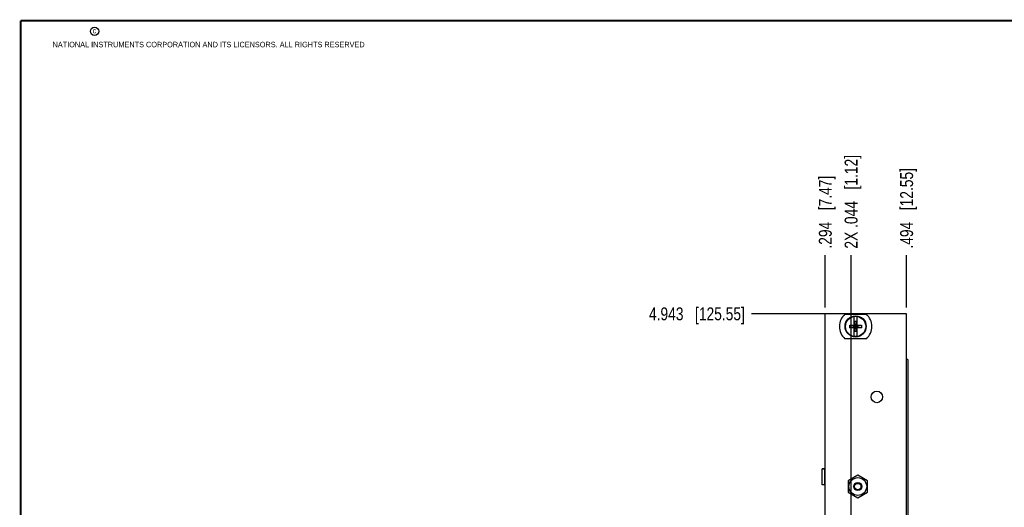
# Model space of a CAD drawing. Header units: inches. Extents: x 0.2 to 16.8, y 0.2 to 10.8.
# Tile 15 of 22: x 0.2 to 9.8, y 6 to 10.8. Entities that reach past the tile are written whole.
import ezdxf

# ---------------------------------------------------------------- set-up
doc = ezdxf.new("R2010")
doc.units = ezdxf.units.IN
doc.header["$LTSCALE"] = 0.935
doc.header["$MEASUREMENT"] = 0
doc.layers.get('0').update_dxf_attribs({"linetype": 'CONTINUOUS'})
doc.layers.add('DIMENSIONS', color=7, linetype='CONTINUOUS')
doc.styles.get("Standard").update_dxf_attribs({"font": 'txt', "width": 0.8})
doc.dimstyles.new('DIMSTYLE_1', dxfattribs={"dimtxt": 0.125, "dimasz": 0.18, "dimexe": 0.125, "dimexo": 0.0625, "dimgap": 0.03125, "dimtad": 0, "dimtih": 1, "dimtoh": 1, "dimdec": 3, "dimzin": 4, "dimdsep": 46, "dimtxsty": 'STANDARD', "dimblk": '_FILLED', "dimblk1": '_FILLED', "dimblk2": '_FILLED', "dimcen": 0.09, "dimadec": 0, "dimazin": 0, "dimtp": 0.001, "dimtm": 0.001, "dimtfac": 1, "dimtdec": 3, "dimtofl": 0, "dimtmove": 0, "dimatfit": 3, "dimldrblk": '_FILLED', "dimfxl": 1, "dimtolj": 1, "dimtzin": 4, "dimarcsym": 0})

# ---------------------------------------------------------------- blocks, each defined once
blk = doc.blocks.new('*D4')
at = {"layer": 'DIMENSIONS', "color": 2, "linetype": 'CONTINUOUS'}
blk.add_line((8.3719, 7.9207), (7.3297, 7.9207), dxfattribs=at)
at = {"layer": 'DIMENSIONS', "color": 2, "linetype": 'CONTINUOUS', "insert": (7.2672, 7.9832), "char_height": 0.125, "width": 1.425, "attachment_point": 3, "line_spacing_factor": 0.9}
blk.add_mtext('4.943{\\Ftxt.shx;\\W1.000000;\\H0.125000; }[125.55]', dxfattribs=at)
blk = doc.blocks.new('_FILLED')
at = {"color": 0, "linetype": 'BYBLOCK'}
blk.add_solid([(0, 0), (-1, 0.174), (-1, -0.174)], dxfattribs=at)
blk = doc.blocks.new('*D6')
at = {"layer": 'DIMENSIONS', "color": 2, "linetype": 'CONTINUOUS'}
blk.add_line((8.8344, 7.9832), (8.8344, 8.4894), dxfattribs=at)
at = {"layer": 'DIMENSIONS', "color": 2, "linetype": 'CONTINUOUS', "insert": (8.7719, 8.5519), "char_height": 0.125, "width": 1.225, "attachment_point": 1, "rotation": 90, "line_spacing_factor": 0.9}
blk.add_mtext('.494{\\Ftxt.shx;\\W1.000000;\\H0.125000; }[12.55]', dxfattribs=at)
blk = doc.blocks.new('*D7')
at = {"layer": 'DIMENSIONS', "color": 2, "linetype": 'CONTINUOUS'}
blk.add_line((8.0464, 7.9832), (8.0464, 8.4894), dxfattribs=at)
at = {"layer": 'DIMENSIONS', "color": 2, "linetype": 'CONTINUOUS', "insert": (7.9839, 8.5519), "char_height": 0.125, "width": 1.125, "attachment_point": 1, "rotation": 90, "line_spacing_factor": 0.9}
blk.add_mtext('.294{\\Ftxt.shx;\\W1.000000;\\H0.125000; }[7.47]', dxfattribs=at)
blk = doc.blocks.new('*D8')
at = {"layer": 'DIMENSIONS', "color": 2, "linetype": 'CONTINUOUS'}
blk.add_line((8.2964, 5.8037), (8.2964, 8.4894), dxfattribs=at)
at = {"layer": 'DIMENSIONS', "color": 2, "linetype": 'CONTINUOUS', "insert": (8.2339, 8.5519), "char_height": 0.125, "width": 1.425, "attachment_point": 1, "rotation": 90, "line_spacing_factor": 0.9}
blk.add_mtext('2X .044{\\Ftxt.shx;\\W1.000000;\\H0.125000; }[1.12]', dxfattribs=at)

msp = doc.modelspace()

# ---------------------------------------------------------------- linework, layer by layer
at = {"color": 7, "linetype": 'CONTINUOUS'}
for p, q in [((8.0464, 2.7828), (8.0464, 7.9207)), ((8.8344, 7.9207), (8.0464, 7.9207)), ((8.8344, 2.7828), (8.8344, 7.9207)), ((8.2367, 7.9172), (8.4442, 7.9172)), ((8.3267, 7.8104), (8.3267, 7.8933)), ((8.3287, 7.7501), (8.3521, 7.8472)), ((8.3287, 7.8472), (8.3287, 7.8104)), ((8.3521, 7.7501), (8.3287, 7.8472)), ((8.3521, 7.8472), (8.3287, 7.8472)), ((8.3521, 7.8104), (8.3521, 7.8472)), ((8.3542, 7.8104), (8.3542, 7.8933)), ((8.2833, 7.7849), (8.2833, 7.8124)), ((8.2833, 7.7849), (8.3975, 7.8124)), ((8.2833, 7.8124), (8.3267, 7.8124)), ((8.2833, 7.8124), (8.3975, 7.7849)), ((8.3267, 7.7849), (8.2833, 7.7849)), ((8.3267, 7.8104), (8.3287, 7.8104)), ((8.3267, 7.704), (8.3267, 7.7869)), ((8.3267, 7.7869), (8.3287, 7.7869)), ((8.3287, 7.7869), (8.3521, 7.8104)), ((8.3521, 7.7869), (8.3287, 7.8104)), ((8.3287, 7.7869), (8.3287, 7.7501)), ((8.3521, 7.7501), (8.3287, 7.7501)), ((8.3542, 7.8104), (8.3521, 7.8104)), ((8.3521, 7.7501), (8.3521, 7.7869)), ((8.3542, 7.7869), (8.3521, 7.7869)), ((8.3542, 7.8124), (8.3975, 7.8124)), ((8.3542, 7.704), (8.3542, 7.7869)), ((8.3975, 7.7849), (8.3542, 7.7849)), ((8.3975, 7.8124), (8.3975, 7.7849)), ((8.4442, 7.6802), (8.2367, 7.6802)), ((8.8462, 7.4777), (8.8344, 7.4777)), ((8.8462, 7.4777), (8.8462, 3.4777)), ((8.0172, 6.2636), (8.0172, 6.421)), ((8.0464, 6.421), (8.0172, 6.421)), ((8.0172, 6.4196), (8.0418, 6.4172)), ((8.0418, 6.2674), (8.0418, 6.4172)), ((8.0418, 6.4172), (8.0464, 6.4172)), ((8.3614, 6.3578), (8.2669, 6.3032)), ((8.2669, 6.3032), (8.2669, 6.1941)), ((8.4559, 6.3032), (8.3614, 6.3578)), ((8.4559, 6.1941), (8.4559, 6.3032)), ((8.0418, 6.2674), (8.0172, 6.265)), ((8.0464, 6.2636), (8.0172, 6.2636)), ((8.0464, 6.2674), (8.0418, 6.2674)), ((8.2669, 6.1941), (8.3614, 6.1396)), ((8.3614, 6.1396), (8.4559, 6.1941))]:
    msp.add_line(p, q, dxfattribs=at)
at = {"color": 7, "linetype": 'CONTINUOUS', "const_width": 0.02}
for points in [[(0.25, 10.7586), (0.25, 0.2586)], [(16.75, 10.7586), (0.25, 10.7586)]]:
    msp.add_lwpolyline(points, dxfattribs=at)
at = {"color": 2, "linetype": 'CONTINUOUS'}
msp.add_circle((0.9659, 10.6562), 0.0403, dxfattribs=at)
at = {"color": 7, "linetype": 'CONTINUOUS'}
for centre, radius in [((8.3404, 7.7987), 0.1025), ((8.3404, 7.7987), 0.098), ((8.5452, 7.1161), 0.0555), ((8.3614, 6.2487), 0.086), ((8.3614, 6.2487), 0.0394), ((8.3614, 6.2487), 0.0308)]:
    msp.add_circle(centre, radius, dxfattribs=at)
for radius, start, end in [(0.1575, 131.20295, 228.79705), (0.0956, 81.71661, 98.28339), (0.1575, 311.20295, 48.79705), (0.0956, 261.71661, 278.28339)]:
    msp.add_arc((8.3404, 7.7987), radius, start, end, dxfattribs=at)

# ---------------------------------------------------------------- texts
at = {"color": 2, "linetype": 'CONTINUOUS', "char_height": 0.053, "attachment_point": 1, "line_spacing_factor": 0.9}
for s, insert, width in [('c', (0.946, 10.6893), 0.0424), ('NATIONAL INSTRUMENTS CORPORATION AND ITS LICENSORS. ALL RIGHTS RESERVED', (0.5583, 10.5546), 3.0104)]:
    msp.add_mtext(s, dxfattribs=dict(at, insert=insert, width=width))

# ---------------------------------------------------------------- dimensions: what is measured, and where the dimension line sits
at = {"layer": 'DIMENSIONS', "color": 2, "linetype": 'CONTINUOUS'}
dim = msp.add_ordinate_dim(feature_location=(8.2964, 5.8037), offset=(0, 2.6857), dtype=1, origin=(8.3404, 5.9556), text='2X <>', dimstyle='DIMSTYLE_1', dxfattribs=at)
dim.commit()
dim.dimension.update_dxf_attribs({"geometry": '*D8', "text_midpoint": (8.2964, 9.2644)})
for feature_location, offset, dtype, origin, picture, middle in [((8.8344, 7.9832), (0, 0.5062), 1, (8.3404, 7.9207), '*D6', (8.8344, 9.1644)), ((8.0464, 7.9832), (0, 0.5062), 1, (8.3404, 7.9207), '*D7', (8.0464, 9.1144)), ((8.3719, 7.9207), (-1.0423, 0), 0, (8.4344, 2.9778), '*D4', (6.5547, 7.9207))]:
    dim = msp.add_ordinate_dim(feature_location=feature_location, offset=offset, dtype=dtype, origin=origin, dimstyle='DIMSTYLE_1', dxfattribs=at)
    dim.commit()
    dim.dimension.update_dxf_attribs({"geometry": picture, "text_midpoint": middle})

doc.saveas('drawing.dxf')
